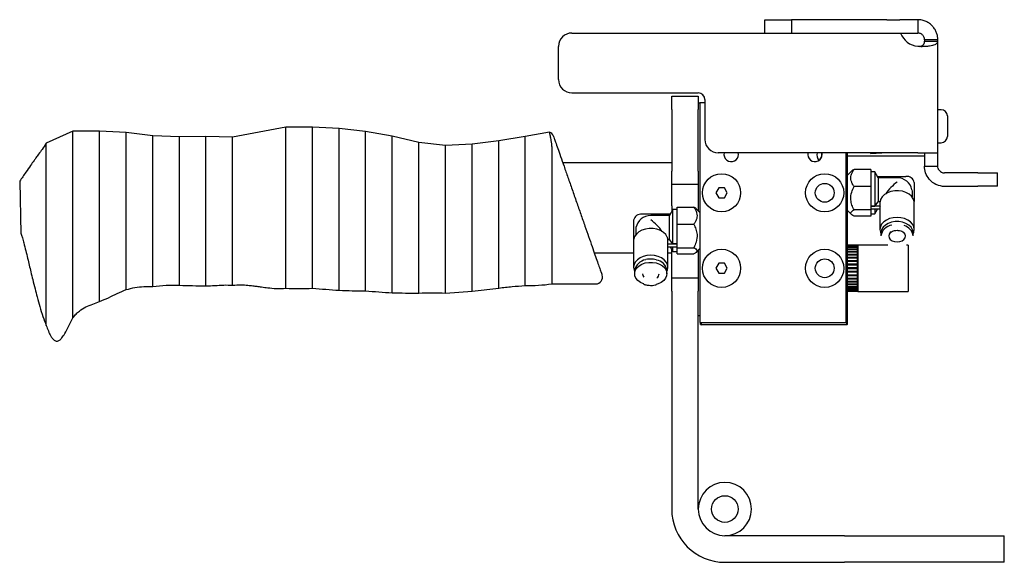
# Model space of a CAD drawing. Header units: inches. Extents: x 13.6 to 52.4, y 4.6 to 34.9.
# Tile 2 of 8: x 13.6 to 22.8, y 17.5 to 22.6. Entities that reach past the tile are written whole.
import ezdxf

# ---------------------------------------------------------------- set-up
doc = ezdxf.new("R2010")
doc.units = ezdxf.units.IN
doc.header["$MEASUREMENT"] = 0

msp = doc.modelspace()

# ---------------------------------------------------------------- linework, layer by layer
at = {"color": 7, "linetype": 'Continuous', "lineweight": 25}
for p, q in [((20.5747, 22.4954), (20.5747, 22.6204)), ((20.5747, 22.6204), (20.8247, 22.6204)), ((20.8247, 22.6204), (20.8247, 22.4954)), ((21.7216, 22.6204), (20.8247, 22.6204)), ((21.7216, 22.6204), (21.8441, 22.6204)), ((22.0122, 22.6204), (21.8441, 22.6204)), ((22.0122, 22.6204), (22.0122, 22.4954)), ((18.7622, 22.4954), (21.851, 22.4954)), ((20.8247, 22.4954), (21.7216, 22.4954)), ((21.851, 22.4954), (22.0122, 22.4954)), ((22.1997, 22.4329), (22.0747, 22.4329)), ((22.0747, 22.4329), (22.0747, 22.4181)), ((22.0747, 22.4181), (22.1997, 22.4181)), ((22.1997, 22.4181), (22.1997, 22.4329)), ((22.1997, 21.3704), (22.1997, 22.4181)), ((18.6372, 22.0579), (18.6372, 22.3704)), ((18.7622, 21.9329), (19.9497, 21.9329)), ((19.6997, 21.9016), (19.9497, 21.9016)), ((19.6997, 21.7766), (19.6997, 21.9016)), ((19.9497, 21.9016), (19.9497, 21.7766)), ((19.9497, 21.8391), (19.9653, 21.8391)), ((20.0122, 21.8391), (19.9653, 21.8391)), ((19.9653, 21.8391), (19.9653, 19.7766)), ((19.9755, 21.8418), (19.9728, 21.8391)), ((19.9755, 21.8418), (20.0122, 21.8418)), ((19.9755, 21.8418), (19.9755, 21.8391)), ((20.0122, 21.8704), (20.0122, 21.4954)), ((19.6997, 21.7766), (19.6997, 21.1985)), ((19.9497, 21.1985), (19.9497, 21.7766)), ((22.2309, 21.7754), (22.1997, 21.7754)), ((22.2897, 21.7166), (22.2897, 21.6204)), ((14.0747, 21.5753), (13.8247, 21.4598)), ((14.3247, 21.5748), (14.0747, 21.5753)), ((14.5747, 21.5601), (14.3247, 21.5748)), ((14.8247, 21.5298), (14.5747, 21.5601)), ((16.0747, 21.6108), (15.5747, 21.5191)), ((16.3247, 21.6103), (16.0747, 21.6108)), ((16.5747, 21.5977), (16.3247, 21.6103)), ((16.8247, 21.5706), (16.5747, 21.5977)), ((17.0747, 21.5273), (16.8247, 21.5706)), ((18.5526, 21.5657), (18.3247, 21.5236)), ((22.2897, 21.6204), (22.2897, 21.5241)), ((15.0747, 21.5196), (14.8247, 21.5298)), ((15.3247, 21.5251), (15.0747, 21.5196)), ((15.5747, 21.5191), (15.3247, 21.5251)), ((15.3247, 20.1221), (15.3247, 21.5251)), ((15.5747, 20.1281), (15.5747, 21.5191)), ((17.3247, 21.4686), (17.0747, 21.5273)), ((17.5747, 21.4383), (17.3247, 21.4686)), ((18.0747, 21.4838), (17.8247, 21.4506)), ((18.3247, 21.5236), (18.0747, 21.4838)), ((22.1997, 21.4654), (22.2309, 21.4654)), ((17.8247, 21.4506), (17.5747, 21.4383)), ((18.5747, 21.4303), (18.5747, 20.1398)), ((22.0122, 21.3704), (20.1372, 21.3704)), ((20.3271, 21.3554), (20.3254, 21.3704)), ((21.1145, 21.3554), (21.1128, 21.3704)), ((21.3403, 19.7766), (21.3403, 21.3704)), ((21.3456, 19.7592), (21.3456, 21.3704)), ((21.3495, 21.3704), (21.3495, 19.7592)), ((21.5654, 21.3704), (21.5707, 21.3656)), ((21.5707, 21.3656), (21.6742, 21.3704)), ((22.0122, 21.3704), (22.1997, 21.3704)), ((22.0747, 21.3704), (22.0747, 21.3391)), ((22.1997, 21.2454), (22.1997, 21.3704)), ((19.6997, 21.2766), (18.6772, 21.2766)), ((22.0747, 21.3391), (21.3495, 21.3391)), ((22.0747, 21.3391), (22.0747, 21.2454)), ((19.6997, 21.0735), (19.6997, 21.1985)), ((19.9497, 21.1985), (19.9497, 21.0735)), ((21.3905, 21.1998), (21.3495, 21.1589)), ((21.5696, 21.2149), (21.4133, 21.2149)), ((21.5696, 21.2149), (21.5696, 21.0542)), ((21.609, 21.1922), (21.5696, 21.1922)), ((21.6408, 21.1371), (21.609, 21.1922)), ((21.609, 21.1922), (21.609, 20.8708)), ((22.0747, 21.2454), (22.1997, 21.2454)), ((22.5747, 21.1829), (22.2622, 21.1829)), ((22.5747, 21.1829), (22.7622, 21.1829)), ((22.7622, 21.0579), (22.7622, 21.1829)), ((13.5747, 21.1048), (13.5869, 20.61)), ((21.6342, 21.1485), (21.9003, 21.1485)), ((21.8177, 21.1371), (21.6408, 21.1371)), ((21.6408, 21.1371), (21.6408, 20.9101)), ((21.9791, 21.0928), (21.9791, 20.9146)), ((19.9497, 21.0735), (19.6997, 21.0735)), ((19.6997, 20.8746), (19.6997, 21.0735)), ((19.9497, 21.0735), (19.9497, 20.8265)), ((20.1414, 21.0423), (20.1143, 20.9954)), ((20.1955, 21.0423), (20.1414, 21.0423)), ((20.2226, 20.9954), (20.1955, 21.0423)), ((21.5696, 21.0542), (21.4133, 21.0542)), ((21.5696, 21.0542), (21.5696, 20.8347)), ((21.9566, 21.0232), (21.958, 21.0093)), ((21.958, 21.0093), (21.958, 20.9571)), ((22.2622, 21.0579), (22.5747, 21.0579)), ((22.7622, 21.0579), (22.5747, 21.0579)), ((20.1143, 20.9954), (20.1414, 20.9485)), ((20.1414, 20.9485), (20.1955, 20.9485)), ((20.1955, 20.9485), (20.2226, 20.9954)), ((21.609, 20.8708), (21.6408, 20.9101)), ((21.6574, 20.9101), (21.6408, 20.9101)), ((21.6574, 20.8701), (21.6574, 20.9101)), ((21.9791, 20.9146), (21.9779, 20.9146)), ((21.9791, 20.9007), (21.9791, 20.9146)), ((19.7121, 20.8379), (19.6803, 20.7828)), ((19.6997, 20.8746), (19.6997, 20.8163)), ((19.7515, 20.8379), (19.7121, 20.8379)), ((19.7121, 20.5165), (19.7121, 20.8379)), ((19.7515, 20.8606), (19.9078, 20.8606)), ((19.7515, 20.6999), (19.7515, 20.8606)), ((19.9653, 20.8108), (19.9308, 20.8454)), ((21.3495, 20.8319), (21.3905, 20.791)), ((21.5696, 20.8347), (21.4133, 20.8347)), ((21.5696, 20.8708), (21.609, 20.8708)), ((21.6574, 20.8701), (21.5696, 20.8701)), ((21.6562, 20.8423), (21.5696, 20.8423)), ((21.5696, 20.8347), (21.5696, 20.7758)), ((21.609, 20.843), (21.609, 20.7985)), ((21.609, 20.7985), (21.6342, 20.8423)), ((21.6562, 20.8562), (21.6562, 20.6502)), ((21.9791, 20.6502), (21.9791, 20.9007)), ((19.3421, 20.7385), (19.3421, 20.5603)), ((19.6869, 20.7942), (19.4208, 20.7942)), ((19.6803, 20.7828), (19.5035, 20.7828)), ((19.6803, 20.5557), (19.6803, 20.7828)), ((21.5696, 20.7758), (21.4133, 20.7758)), ((21.5696, 20.7985), (21.609, 20.7985)), ((19.3645, 20.6689), (19.3631, 20.655)), ((19.3631, 20.655), (19.3631, 20.6028)), ((19.7515, 20.4803), (19.7515, 20.6999)), ((19.7515, 20.6999), (19.9078, 20.6999)), ((19.3421, 20.5603), (19.3433, 20.5603)), ((19.3421, 20.5603), (19.3421, 20.5464)), ((19.3421, 20.5464), (19.3421, 20.2958)), ((19.6637, 20.5158), (19.6637, 20.5557)), ((19.6637, 20.5557), (19.6803, 20.5557)), ((19.7121, 20.5165), (19.6803, 20.5557)), ((21.6661, 20.6182), (21.6661, 20.5903)), ((21.9692, 20.5903), (21.9692, 20.6182)), ((19.6637, 20.5158), (19.7515, 20.5158)), ((19.6649, 20.2958), (19.6649, 20.5019)), ((19.6649, 20.4879), (19.7515, 20.4879)), ((19.6869, 20.4879), (19.7121, 20.4442)), ((19.6997, 20.1985), (19.6997, 20.4658)), ((19.7515, 20.5165), (19.7121, 20.5165)), ((19.7121, 20.4442), (19.7121, 20.4886)), ((19.7121, 20.4442), (19.7515, 20.4442)), ((19.7515, 20.4803), (19.9078, 20.4803)), ((19.7515, 20.4215), (19.7515, 20.4803)), ((19.9308, 20.4367), (19.9653, 20.4713)), ((19.9497, 20.4556), (19.9497, 20.1985)), ((21.446, 20.5032), (21.3495, 20.5032)), ((21.446, 20.5012), (21.3495, 20.5012)), ((21.446, 20.4999), (21.3495, 20.4999)), ((21.446, 20.4938), (21.3495, 20.4938)), ((21.446, 20.4914), (21.3495, 20.4914)), ((21.446, 20.4814), (21.3495, 20.4814)), ((21.448, 20.4779), (21.3495, 20.4779)), ((21.446, 20.4778), (21.3495, 20.4778)), ((21.446, 20.4642), (21.3495, 20.4642)), ((21.448, 20.461), (21.3495, 20.461)), ((21.446, 20.4596), (21.3495, 20.4596)), ((21.446, 20.4426), (21.3495, 20.4426)), ((21.446, 20.5012), (21.446, 20.5032)), ((21.448, 20.5009), (21.446, 20.502)), ((21.446, 20.5012), (21.446, 20.5)), ((21.446, 20.5), (21.448, 20.4989)), ((21.446, 20.4938), (21.446, 20.4999)), ((21.448, 20.4977), (21.446, 20.4988)), ((21.446, 20.4938), (21.446, 20.4927)), ((21.446, 20.4927), (21.448, 20.4916)), ((21.446, 20.4814), (21.446, 20.4914)), ((21.448, 20.4892), (21.446, 20.4903)), ((21.446, 20.4814), (21.446, 20.4804)), ((21.446, 20.4804), (21.448, 20.4794)), ((21.446, 20.4642), (21.446, 20.4778)), ((21.448, 20.4758), (21.446, 20.4768)), ((21.446, 20.4642), (21.446, 20.4632)), ((21.446, 20.4632), (21.448, 20.4623)), ((21.446, 20.4426), (21.446, 20.4596)), ((21.448, 20.4577), (21.446, 20.4586)), ((21.446, 20.4426), (21.446, 20.4418)), ((21.448, 20.4901), (21.4464, 20.4901)), ((21.4499, 20.5021), (21.448, 20.5009)), ((21.448, 20.4989), (21.448, 20.5009)), ((21.448, 20.5009), (21.448, 20.5009)), ((21.448, 20.4977), (21.448, 20.4989)), ((21.448, 20.4916), (21.448, 20.4977)), ((21.448, 20.4892), (21.448, 20.4916)), ((21.448, 20.4794), (21.448, 20.4892)), ((21.448, 20.4758), (21.448, 20.4794)), ((21.448, 20.4623), (21.448, 20.4758)), ((21.448, 20.4577), (21.448, 20.4623)), ((21.448, 20.441), (21.448, 20.4577)), ((21.7293, 20.5033), (21.4499, 20.5033)), ((21.4499, 20.5033), (21.4499, 20.2867)), ((21.9204, 20.5033), (21.906, 20.5033)), ((21.9204, 20.5033), (21.9204, 20.0702)), ((18.9722, 20.4329), (19.3421, 20.4329)), ((19.5035, 20.3739), (19.4991, 20.3737)), ((19.5085, 20.3736), (19.5035, 20.3739)), ((19.6649, 20.4329), (19.6997, 20.4329)), ((19.7515, 20.4215), (19.9078, 20.4215)), ((21.448, 20.4398), (21.3495, 20.4398)), ((21.446, 20.437), (21.3495, 20.437)), ((21.446, 20.4172), (21.3495, 20.4172)), ((21.448, 20.4148), (21.3495, 20.4148)), ((21.446, 20.4108), (21.3495, 20.4108)), ((21.446, 20.3885), (21.3495, 20.3885)), ((21.448, 20.3867), (21.3495, 20.3867)), ((21.446, 20.3815), (21.3495, 20.3815)), ((21.446, 20.3574), (21.3495, 20.3574)), ((21.448, 20.3561), (21.3495, 20.3561)), ((21.446, 20.4418), (21.448, 20.441)), ((21.446, 20.4172), (21.446, 20.437)), ((21.448, 20.4354), (21.446, 20.4362)), ((21.446, 20.4172), (21.446, 20.4165)), ((21.446, 20.4165), (21.448, 20.4158)), ((21.446, 20.3885), (21.446, 20.4108)), ((21.448, 20.4094), (21.446, 20.4101)), ((21.446, 20.3885), (21.446, 20.388)), ((21.446, 20.388), (21.448, 20.3875)), ((21.446, 20.3574), (21.446, 20.3815)), ((21.448, 20.3805), (21.446, 20.381)), ((21.446, 20.3574), (21.446, 20.357)), ((21.446, 20.357), (21.448, 20.3567)), ((21.448, 20.4354), (21.448, 20.441)), ((21.448, 20.4158), (21.448, 20.4354)), ((21.448, 20.4094), (21.448, 20.4158)), ((21.448, 20.3875), (21.448, 20.4094)), ((21.448, 20.3805), (21.448, 20.3875)), ((21.448, 20.3567), (21.448, 20.3805)), ((21.448, 20.3492), (21.448, 20.3567)), ((19.3519, 20.2638), (19.3519, 20.236)), ((19.6551, 20.236), (19.6551, 20.2638)), ((20.1414, 20.3336), (20.1143, 20.2867)), ((20.1143, 20.2867), (20.1414, 20.2398)), ((20.1955, 20.3336), (20.1414, 20.3336)), ((20.2226, 20.2867), (20.1955, 20.3336)), ((20.1955, 20.2398), (20.2226, 20.2867)), ((21.446, 20.3499), (21.3495, 20.3499)), ((21.446, 20.3245), (21.3495, 20.3245)), ((21.448, 20.3239), (21.3495, 20.3239)), ((21.446, 20.3167), (21.3495, 20.3167)), ((21.446, 20.2907), (21.3495, 20.2907)), ((21.446, 20.2828), (21.3495, 20.2828)), ((21.446, 20.3245), (21.446, 20.3499)), ((21.448, 20.3492), (21.446, 20.3495)), ((21.446, 20.3245), (21.446, 20.3243)), ((21.446, 20.3243), (21.448, 20.3241)), ((21.446, 20.2907), (21.446, 20.3167)), ((21.448, 20.3163), (21.446, 20.3165)), ((21.446, 20.2907), (21.448, 20.2907)), ((21.446, 20.2567), (21.446, 20.2828)), ((21.448, 20.2828), (21.446, 20.2828)), ((21.448, 20.3241), (21.448, 20.3492)), ((21.448, 20.3163), (21.448, 20.3241)), ((21.448, 20.2907), (21.448, 20.3163)), ((21.448, 20.2828), (21.448, 20.2907)), ((21.448, 20.2571), (21.448, 20.2828)), ((21.4499, 20.2867), (21.4499, 20.0702)), ((19.6997, 20.1985), (19.9497, 20.1985)), ((19.6997, 20.0735), (19.6997, 20.1985)), ((19.9497, 20.1985), (19.9497, 20.0735)), ((20.1414, 20.2398), (20.1955, 20.2398)), ((21.446, 20.2567), (21.3495, 20.2567)), ((21.448, 20.2496), (21.3495, 20.2496)), ((21.446, 20.249), (21.3495, 20.249)), ((21.446, 20.2236), (21.3495, 20.2236)), ((21.448, 20.2173), (21.3495, 20.2173)), ((21.446, 20.2161), (21.3495, 20.2161)), ((21.446, 20.1919), (21.3495, 20.1919)), ((21.448, 20.1867), (21.3495, 20.1867)), ((21.446, 20.1849), (21.3495, 20.1849)), ((21.446, 20.2569), (21.448, 20.2571)), ((21.448, 20.2493), (21.446, 20.2491)), ((21.446, 20.2491), (21.446, 20.249)), ((21.446, 20.2236), (21.446, 20.249)), ((21.446, 20.2239), (21.448, 20.2243)), ((21.448, 20.2168), (21.446, 20.2164)), ((21.446, 20.2164), (21.446, 20.2161)), ((21.446, 20.1919), (21.446, 20.2161)), ((21.446, 20.1925), (21.448, 20.193)), ((21.448, 20.186), (21.446, 20.1855)), ((21.446, 20.1855), (21.446, 20.1849)), ((21.446, 20.1626), (21.446, 20.1849)), ((21.448, 20.2493), (21.448, 20.2571)), ((21.448, 20.2243), (21.448, 20.2493)), ((21.448, 20.2168), (21.448, 20.2243)), ((21.448, 20.193), (21.448, 20.2168)), ((21.448, 20.186), (21.448, 20.193)), ((21.448, 20.164), (21.448, 20.186)), ((17.8247, 20.0716), (18.0747, 20.1008)), ((18.5747, 20.1398), (18.9866, 20.1398)), ((19.4993, 20.1262), (19.5035, 20.1259)), ((19.6997, 20.0735), (19.6997, 18.0266)), ((19.9497, 18.0266), (19.9497, 20.0735)), ((21.446, 20.1626), (21.3495, 20.1626)), ((21.448, 20.1586), (21.3495, 20.1586)), ((21.446, 20.1563), (21.3495, 20.1563)), ((21.446, 20.1364), (21.3495, 20.1364)), ((21.448, 20.1336), (21.3495, 20.1336)), ((21.446, 20.1308), (21.3495, 20.1308)), ((21.446, 20.1139), (21.3495, 20.1139)), ((21.448, 20.1124), (21.3495, 20.1124)), ((21.446, 20.1093), (21.3495, 20.1093)), ((21.446, 20.0956), (21.3495, 20.0956)), ((21.448, 20.0955), (21.3495, 20.0955)), ((21.446, 20.092), (21.3495, 20.092)), ((21.446, 20.082), (21.3495, 20.082)), ((21.446, 20.0796), (21.3495, 20.0796)), ((21.446, 20.0735), (21.3495, 20.0735)), ((21.446, 20.1633), (21.448, 20.164)), ((21.448, 20.1576), (21.446, 20.157)), ((21.446, 20.157), (21.446, 20.1563)), ((21.446, 20.1364), (21.446, 20.1563)), ((21.446, 20.1372), (21.448, 20.138)), ((21.448, 20.1325), (21.446, 20.1317)), ((21.446, 20.1317), (21.446, 20.1308)), ((21.446, 20.1139), (21.446, 20.1308)), ((21.446, 20.1148), (21.448, 20.1157)), ((21.448, 20.1111), (21.446, 20.1102)), ((21.446, 20.1102), (21.446, 20.1093)), ((21.446, 20.0956), (21.446, 20.1093)), ((21.446, 20.0966), (21.448, 20.0977)), ((21.448, 20.0941), (21.446, 20.0931)), ((21.446, 20.0931), (21.446, 20.092)), ((21.446, 20.082), (21.446, 20.092)), ((21.446, 20.0831), (21.448, 20.0842)), ((21.448, 20.0818), (21.446, 20.0807)), ((21.446, 20.0807), (21.446, 20.0796)), ((21.446, 20.0735), (21.446, 20.0796)), ((21.446, 20.0747), (21.448, 20.0758)), ((21.448, 20.0745), (21.446, 20.0734)), ((21.446, 20.0734), (21.446, 20.0723)), ((21.446, 20.0714), (21.448, 20.0725)), ((21.448, 20.0833), (21.4464, 20.0833)), ((21.448, 20.1576), (21.448, 20.164)), ((21.448, 20.138), (21.448, 20.1576)), ((21.448, 20.1325), (21.448, 20.138)), ((21.448, 20.1157), (21.448, 20.1325)), ((21.448, 20.1111), (21.448, 20.1157)), ((21.448, 20.0977), (21.448, 20.1111)), ((21.448, 20.0941), (21.448, 20.0977)), ((21.448, 20.0842), (21.448, 20.0941)), ((21.448, 20.0818), (21.448, 20.0842)), ((21.448, 20.0758), (21.448, 20.0818)), ((21.448, 20.0745), (21.448, 20.0758)), ((21.448, 20.0725), (21.448, 20.0745)), ((21.448, 20.0725), (21.448, 20.0725)), ((17.5747, 20.0533), (17.8247, 20.0716)), ((21.446, 20.0723), (21.3495, 20.0723)), ((21.446, 20.0702), (21.3495, 20.0702)), ((21.446, 20.0702), (21.446, 20.0723)), ((21.448, 20.0725), (21.4499, 20.0714)), ((21.4499, 20.0702), (21.9204, 20.0702)), ((19.9653, 19.8391), (19.9497, 19.8391)), ((19.9653, 19.7766), (21.3403, 19.7766)), ((19.9716, 19.7592), (19.9716, 19.7766)), ((19.9755, 19.7592), (19.9716, 19.7592)), ((19.9716, 19.7592), (19.9755, 19.7552)), ((19.9755, 19.7766), (19.9755, 19.7592)), ((19.9755, 19.7592), (21.3456, 19.7592)), ((19.9755, 19.7592), (19.9755, 19.7552)), ((21.3456, 19.7552), (19.9755, 19.7552)), ((21.3495, 19.7592), (21.3456, 19.7592)), ((21.3456, 19.7592), (21.3456, 19.7552)), ((21.3495, 19.7592), (21.3456, 19.7552)), ((21.3247, 17.7766), (20.1997, 17.7766)), ((21.3247, 17.7766), (22.8247, 17.7766)), ((22.8247, 17.5266), (22.8247, 17.7766)), ((20.1997, 17.5266), (21.3247, 17.5266)), ((22.8247, 17.5266), (21.3247, 17.5266))]:
    msp.add_line(p, q, dxfattribs=at)
at = {"color": 7, "linetype": 'Continuous', "lineweight": 25, "flags": 128}
for points in [[(21.9779, 20.9146), (21.9693, 20.9398), (21.953, 20.963), (21.9297, 20.9829), (21.9006, 20.9986), (21.8673, 21.0093), (21.8314, 21.0145), (21.7948, 21.0137), (21.7594, 21.0072), (21.727, 20.9952), (21.6992, 20.9783), (21.6776, 20.9574), (21.6631, 20.9337)], [(21.9692, 20.6109), (21.975, 20.6248), (21.9791, 20.6502), (21.975, 20.6756), (21.9631, 20.6997), (21.9439, 20.7213), (21.9183, 20.7394), (21.8877, 20.753), (21.8536, 20.7615), (21.8177, 20.7643), (21.7817, 20.7615), (21.7476, 20.753), (21.717, 20.7394), (21.6914, 20.7213), (21.6722, 20.6997), (21.6603, 20.6756), (21.6562, 20.6502), (21.6603, 20.6248), (21.6665, 20.6101)], [(21.9692, 20.6182), (21.969, 20.6244), (21.9629, 20.6489), (21.9489, 20.6718), (21.9279, 20.6917), (21.9009, 20.7077), (21.8695, 20.7189), (21.8352, 20.7246), (21.8001, 20.7246), (21.7658, 20.7189), (21.7344, 20.7077), (21.7074, 20.6917), (21.6864, 20.6718), (21.6724, 20.6489), (21.6663, 20.6244), (21.6661, 20.6182)], [(19.658, 20.5793), (19.6436, 20.6031), (19.6219, 20.624), (19.5941, 20.6408), (19.5617, 20.6528), (19.5263, 20.6594), (19.4897, 20.6601), (19.4539, 20.655), (19.4205, 20.6443), (19.3915, 20.6286), (19.3682, 20.6086), (19.3518, 20.5855), (19.3433, 20.5603)], [(21.7611, 20.6291), (21.7539, 20.6231), (21.7428, 20.6075), (21.7389, 20.5903), (21.7428, 20.5731), (21.7539, 20.5576), (21.7714, 20.5453), (21.7933, 20.5374), (21.8177, 20.5346), (21.842, 20.5374), (21.8639, 20.5453), (21.8814, 20.5576), (21.8925, 20.5731), (21.8964, 20.5903), (21.8925, 20.6075), (21.8817, 20.6227)], [(19.5035, 20.41), (19.4676, 20.4071), (19.4334, 20.3987), (19.4028, 20.3851), (19.3773, 20.367), (19.358, 20.3454), (19.3461, 20.3212), (19.3421, 20.2958), (19.3461, 20.2704), (19.3519, 20.2566)], [(19.6546, 20.2558), (19.6608, 20.2704), (19.6649, 20.2958), (19.6608, 20.3212), (19.6489, 20.3454), (19.6297, 20.367), (19.6041, 20.3851), (19.5735, 20.3987), (19.5394, 20.4071), (19.5035, 20.41)], [(19.4376, 20.1395), (19.4355, 20.1402), (19.406, 20.1539), (19.3819, 20.172), (19.3643, 20.1935), (19.3542, 20.2174), (19.3522, 20.2422), (19.3583, 20.2667), (19.3722, 20.2896), (19.3932, 20.3095), (19.4202, 20.3255), (19.4516, 20.3367), (19.4859, 20.3424), (19.5211, 20.3424), (19.5553, 20.3367), (19.5868, 20.3255), (19.6137, 20.3095), (19.6347, 20.2896), (19.6487, 20.2667), (19.6548, 20.2422), (19.6527, 20.2174), (19.6427, 20.1935), (19.6251, 20.172), (19.6009, 20.1539), (19.5715, 20.1402), (19.5544, 20.135)], [(19.4247, 20.236), (19.4286, 20.2188), (19.4394, 20.2036)]]:
    msp.add_lwpolyline(points, dxfattribs=at)
at = {"color": 7, "linetype": 'Continuous', "lineweight": 25}
for centre, radius in [((20.1684, 20.9954), 0.1795), ((21.1372, 20.9954), 0.1795), ((21.1372, 20.9954), 0.0885), ((20.1684, 20.2867), 0.1795), ((21.1372, 20.2867), 0.1795), ((21.1372, 20.2867), 0.0885), ((20.1997, 18.0266), 0.125)]:
    msp.add_circle(centre, radius, dxfattribs=at)
for centre, radius, start, end in [((18.7622, 22.3704), 0.125, 90, 180), ((22.0278, 22.5579), 0.1875, 199.47122, 265.21981), ((18.7622, 22.0579), 0.125, 180, 270), ((19.9497, 21.8704), 0.0625, 0, 90), ((22.2309, 21.7166), 0.0587, 0, 90), ((18.5303, 21.5073), 0.0625, 19.26421, 69.07519), ((20.1372, 21.4954), 0.125, 180, 270), ((22.2309, 21.5241), 0.0587, 270, 0), ((20.2591, 21.3554), 0.068, 167.25641, 0), ((21.0465, 21.3554), 0.068, 167.25641, 0), ((21.1527, 21.3497), 0.0886, 166.5066, 215.75998), ((21.0434, 21.3548), 0.068, 303.33634, 13.28409), ((22.2622, 21.2454), 0.0625, 220, 270), ((21.8177, 20.9954), 0.1417, 11.3276, 90), ((21.9102, 21.0789), 0.0703, 11.42175, 98.04947), ((22.2622, 21.2454), 0.1875, 220, 270), ((21.8978, 20.9007), 0.0812, 0.01452, 9.87936), ((21.7375, 20.8562), 0.0812, 170.12064, 179.98548), ((19.411, 20.7246), 0.0703, 81.95053, 168.57825), ((19.5035, 20.641), 0.1417, 90, 168.6724), ((21.7834, 20.574), 0.1184, 98.0675, 172.08692), ((21.8556, 20.5758), 0.1145, 7.30124, 75.91053), ((19.4233, 20.5464), 0.0812, 170.12064, 179.98548), ((19.5836, 20.5018), 0.0812, 0.01452, 9.87936), ((19.4701, 20.2471), 0.1193, 96.71149, 171.95291), ((19.5382, 20.2477), 0.118, 7.84128, 81.21206), ((18.9866, 20.2023), 0.0625, 269.91603, 19.2833), ((19.5322, 20.2389), 0.0501, 303.74842, 356.65865), ((20.1997, 18.0266), 0.25, 0, 180), ((20.1997, 18.0266), 0.5, 180, 270), ((20.1997, 18.0266), 0.25, 180, 270), ((20.1997, 18.0266), 0.25, 270, 0)]:
    msp.add_arc(centre, radius, start, end, dxfattribs=at)
for centre, major_axis, start_param, end_param in [((21.8177, 20.9954), (0.1309, 0.1309), 1.178097, 2.024734), ((19.5035, 20.641), (-0.1309, 0.1309), 4.258451, 5.105088)]:
    msp.add_ellipse(centre, major_axis=major_axis, ratio=0.414214, start_param=start_param, end_param=end_param, dxfattribs=at)
for points, knots in [([(22.1997, 22.4329), (22.1992, 22.4432), (22.1982, 22.4643), (22.1895, 22.4968), (22.1745, 22.529), (22.1525, 22.5591), (22.124, 22.5851), (22.09, 22.605), (22.0584, 22.6154), (22.0321, 22.6198), (22.0188, 22.6202), (22.0122, 22.6204)], [0, 0, 0, 0, 0.110756, 0.227264, 0.348786, 0.474508, 0.603466, 0.734692, 0.867149, 0.933626, 1, 1, 1, 1]), ([(22.0747, 22.4329), (22.0741, 22.4397), (22.0734, 22.4498), (22.0665, 22.4646), (22.0592, 22.4747), (22.0497, 22.4835), (22.0383, 22.4902), (22.0255, 22.4946), (22.0166, 22.4951), (22.0122, 22.4954)], [0, 0, 0, 0, 0.272235, 0.401391, 0.526207, 0.647429, 0.766015, 0.883119, 1, 1, 1, 1]), ([(22.0122, 22.371), (22.0188, 22.3708), (22.0321, 22.3704), (22.0584, 22.3703), (22.09, 22.3714), (22.124, 22.3746), (22.1525, 22.3797), (22.1745, 22.3866), (22.188, 22.3944), (22.1954, 22.4023), (22.1991, 22.4097), (22.1995, 22.4154), (22.1997, 22.4181)], [0, 0, 0, 0, 0.066357, 0.132824, 0.26526, 0.396456, 0.525402, 0.651096, 0.772607, 0.850931, 0.927338, 1, 1, 1, 1]), ([(22.0122, 22.371), (22.0166, 22.3707), (22.0255, 22.37), (22.0383, 22.3714), (22.0497, 22.3747), (22.0592, 22.3799), (22.0665, 22.3869), (22.0734, 22.3987), (22.0741, 22.4103), (22.0747, 22.4181)], [0, 0, 0, 0, 0.116876, 0.233981, 0.352558, 0.47379, 0.598597, 0.727762, 1, 1, 1, 1]), ([(14.0747, 19.8223), (14.0747, 19.8232), (14.0747, 19.8252), (14.0747, 19.8426), (14.0747, 19.8743), (14.0747, 19.9251), (14.0747, 19.9933), (14.0747, 20.0772), (14.0747, 20.1739), (14.0747, 20.2875), (14.0747, 20.4155), (14.0747, 20.5543), (14.0747, 20.6988), (14.0747, 20.8432), (14.0747, 20.982), (14.0747, 21.11), (14.0747, 21.2236), (14.0747, 21.3204), (14.0747, 21.4042), (14.0747, 21.4724), (14.0747, 21.5232), (14.0747, 21.555), (14.0747, 21.5723), (14.0747, 21.5743), (14.0747, 21.5753)], [0, 0, 0, 0, 0.030367, 0.064077, 0.101661, 0.143696, 0.19074, 0.234083, 0.281257, 0.332083, 0.386071, 0.442408, 0.5, 0.557592, 0.613929, 0.667917, 0.718743, 0.765917, 0.80926, 0.856304, 0.898339, 0.935923, 0.969633, 1, 1, 1, 1]), ([(14.3247, 19.9748), (14.3247, 19.9756), (14.3247, 19.9774), (14.3247, 19.9932), (14.3247, 20.0221), (14.3247, 20.0684), (14.3247, 20.1349), (14.3247, 20.2237), (14.3247, 20.3354), (14.3247, 20.4681), (14.3247, 20.617), (14.3247, 20.7748), (14.3247, 20.9325), (14.3247, 21.0814), (14.3247, 21.2141), (14.3247, 21.3258), (14.3247, 21.4147), (14.3247, 21.4811), (14.3247, 21.5274), (14.3247, 21.5563), (14.3247, 21.5721), (14.3247, 21.5739), (14.3247, 21.5748)], [0, 0, 0, 0, 0.031267, 0.065918, 0.10441, 0.147219, 0.194771, 0.247346, 0.304917, 0.367001, 0.432553, 0.5, 0.567447, 0.632999, 0.695083, 0.752654, 0.805229, 0.852781, 0.89559, 0.934082, 0.968733, 1, 1, 1, 1]), ([(14.5747, 20.0871), (14.5747, 20.0878), (14.5747, 20.0895), (14.5747, 20.104), (14.5747, 20.1306), (14.5747, 20.173), (14.5747, 20.234), (14.5747, 20.3157), (14.5747, 20.4185), (14.5747, 20.5407), (14.5747, 20.678), (14.5747, 20.8236), (14.5747, 20.9691), (14.5747, 21.1064), (14.5747, 21.2287), (14.5747, 21.3315), (14.5747, 21.4131), (14.5747, 21.4741), (14.5747, 21.5165), (14.5747, 21.5431), (14.5747, 21.5576), (14.5747, 21.5593), (14.5747, 21.5601)], [0, 0, 0, 0, 0.032538, 0.068521, 0.108307, 0.152224, 0.20052, 0.253281, 0.310336, 0.371159, 0.434815, 0.5, 0.565185, 0.628841, 0.689664, 0.746719, 0.79948, 0.847776, 0.891693, 0.931479, 0.967462, 1, 1, 1, 1]), ([(16.0747, 20.0988), (16.0747, 20.0996), (16.0747, 20.1013), (16.0747, 20.1162), (16.0747, 20.1434), (16.0747, 20.1869), (16.0747, 20.2456), (16.0747, 20.3178), (16.0747, 20.4011), (16.0747, 20.4991), (16.0747, 20.6097), (16.0747, 20.7297), (16.0747, 20.8548), (16.0747, 20.9798), (16.0747, 21.0998), (16.0747, 21.2104), (16.0747, 21.3084), (16.0747, 21.3917), (16.0747, 21.4639), (16.0747, 21.5226), (16.0747, 21.5661), (16.0747, 21.5933), (16.0747, 21.6082), (16.0747, 21.6099), (16.0747, 21.6108)], [0, 0, 0, 0, 0.033008, 0.069484, 0.10975, 0.15408, 0.202653, 0.246403, 0.292996, 0.342166, 0.393479, 0.446335, 0.5, 0.553665, 0.606521, 0.657834, 0.707004, 0.753597, 0.797347, 0.84592, 0.89025, 0.930516, 0.966992, 1, 1, 1, 1]), ([(16.3247, 20.0993), (16.3247, 20.1001), (16.3247, 20.1018), (16.3247, 20.1166), (16.3247, 20.1438), (16.3247, 20.1873), (16.3247, 20.2459), (16.3247, 20.3181), (16.3247, 20.4014), (16.3247, 20.4993), (16.3247, 20.6098), (16.3247, 20.7298), (16.3247, 20.8548), (16.3247, 20.9797), (16.3247, 21.0997), (16.3247, 21.2102), (16.3247, 21.3081), (16.3247, 21.3914), (16.3247, 21.4636), (16.3247, 21.5222), (16.3247, 21.5657), (16.3247, 21.5929), (16.3247, 21.6077), (16.3247, 21.6094), (16.3247, 21.6103)], [0, 0, 0, 0, 0.033144, 0.069763, 0.110169, 0.15462, 0.203277, 0.247051, 0.293618, 0.342703, 0.393875, 0.446545, 0.5, 0.553455, 0.606125, 0.657297, 0.706382, 0.752949, 0.796723, 0.84538, 0.889831, 0.930237, 0.966856, 1, 1, 1, 1]), ([(16.5747, 20.0807), (16.5747, 20.0815), (16.5747, 20.0832), (16.5747, 20.0981), (16.5747, 20.1255), (16.5747, 20.1692), (16.5747, 20.232), (16.5747, 20.316), (16.5747, 20.4219), (16.5747, 20.5478), (16.5747, 20.6892), (16.5747, 20.8309), (16.5747, 20.9645), (16.5747, 21.0849), (16.5747, 21.1959), (16.5747, 21.2941), (16.5747, 21.3778), (16.5747, 21.4503), (16.5747, 21.5091), (16.5747, 21.5529), (16.5747, 21.5802), (16.5747, 21.5951), (16.5747, 21.5968), (16.5747, 21.5977)], [0, 0, 0, 0, 0.032656, 0.068763, 0.10867, 0.15269, 0.201053, 0.253828, 0.310827, 0.37152, 0.434983, 0.499937, 0.554156, 0.6075, 0.659186, 0.708584, 0.755255, 0.798947, 0.84731, 0.89133, 0.931237, 0.967344, 1, 1, 1, 1]), ([(16.8247, 20.0766), (16.8247, 20.0774), (16.8247, 20.079), (16.8247, 20.0938), (16.8247, 20.1207), (16.8247, 20.1637), (16.8247, 20.2256), (16.8247, 20.3084), (16.8247, 20.4126), (16.8247, 20.5366), (16.8247, 20.6759), (16.8247, 20.8236), (16.8247, 20.9712), (16.8247, 21.1105), (16.8247, 21.2345), (16.8247, 21.3388), (16.8247, 21.4215), (16.8247, 21.4834), (16.8247, 21.5264), (16.8247, 21.5533), (16.8247, 21.5681), (16.8247, 21.5698), (16.8247, 21.5706)], [0, 0, 0, 0, 0.032659, 0.068769, 0.108679, 0.152703, 0.201072, 0.253853, 0.31086, 0.371562, 0.435035, 0.5, 0.564965, 0.628438, 0.68914, 0.746147, 0.798928, 0.847297, 0.891321, 0.931231, 0.967341, 1, 1, 1, 1]), ([(18.5747, 21.4303), (18.5738, 21.4423), (18.5719, 21.4665), (18.565, 21.5045), (18.5581, 21.5402), (18.5533, 21.5622), (18.5528, 21.5646), (18.5526, 21.5655)], [0, 0, 0, 0, 0.141767, 0.285143, 0.547087, 0.816617, 1, 1, 1, 1]), ([(14.8247, 20.1173), (14.8247, 20.1181), (14.8247, 20.1197), (14.8247, 20.1336), (14.8247, 20.159), (14.8247, 20.1997), (14.8247, 20.2581), (14.8247, 20.3363), (14.8247, 20.4348), (14.8247, 20.5521), (14.8247, 20.6838), (14.8247, 20.8236), (14.8247, 20.9633), (14.8247, 21.0951), (14.8247, 21.2123), (14.8247, 21.3108), (14.8247, 21.389), (14.8247, 21.4474), (14.8247, 21.4881), (14.8247, 21.5135), (14.8247, 21.5275), (14.8247, 21.529), (14.8247, 21.5298)], [0, 0, 0, 0, 0.033061, 0.069594, 0.109916, 0.154297, 0.20291, 0.25576, 0.31261, 0.37291, 0.43577, 0.5, 0.56423, 0.62709, 0.68739, 0.74424, 0.79709, 0.845703, 0.890084, 0.930406, 0.966939, 1, 1, 1, 1]), ([(15.0747, 20.1276), (15.0747, 20.1283), (15.0747, 20.1299), (15.0747, 20.1436), (15.0747, 20.1686), (15.0747, 20.2087), (15.0747, 20.2662), (15.0747, 20.3432), (15.0747, 20.4403), (15.0747, 20.5558), (15.0747, 20.6857), (15.0747, 20.8236), (15.0747, 20.9614), (15.0747, 21.0913), (15.0747, 21.2069), (15.0747, 21.3039), (15.0747, 21.3809), (15.0747, 21.4385), (15.0747, 21.4785), (15.0747, 21.5035), (15.0747, 21.5172), (15.0747, 21.5188), (15.0747, 21.5196)], [0, 0, 0, 0, 0.033439, 0.070369, 0.111079, 0.155799, 0.204644, 0.257562, 0.314267, 0.374189, 0.436469, 0.5, 0.563531, 0.625811, 0.685733, 0.742438, 0.795356, 0.844201, 0.888921, 0.929631, 0.966561, 1, 1, 1, 1]), ([(17.0747, 20.0573), (17.0747, 20.058), (17.0747, 20.0597), (17.0747, 20.0742), (17.0747, 20.1007), (17.0747, 20.1432), (17.0747, 20.2041), (17.0747, 20.2857), (17.0747, 20.3883), (17.0747, 20.5103), (17.0747, 20.6472), (17.0747, 20.7923), (17.0747, 20.9374), (17.0747, 21.0743), (17.0747, 21.1962), (17.0747, 21.2988), (17.0747, 21.3804), (17.0747, 21.4413), (17.0747, 21.4838), (17.0747, 21.5103), (17.0747, 21.5248), (17.0747, 21.5265), (17.0747, 21.5273)], [0, 0, 0, 0, 0.03194, 0.067296, 0.106471, 0.149863, 0.197805, 0.250473, 0.307768, 0.369186, 0.43374, 0.5, 0.56626, 0.630814, 0.692232, 0.749527, 0.802195, 0.850137, 0.893529, 0.932704, 0.96806, 1, 1, 1, 1]), ([(17.3247, 20.0536), (17.3247, 20.0543), (17.3247, 20.0559), (17.3247, 20.0699), (17.3247, 20.0954), (17.3247, 20.1363), (17.3247, 20.1949), (17.3247, 20.2734), (17.3247, 20.3722), (17.3247, 20.4896), (17.3247, 20.6214), (17.3247, 20.7611), (17.3247, 20.9007), (17.3247, 21.0325), (17.3247, 21.1499), (17.3247, 21.2487), (17.3247, 21.3272), (17.3247, 21.3858), (17.3247, 21.4267), (17.3247, 21.4522), (17.3247, 21.4662), (17.3247, 21.4678), (17.3247, 21.4686)], [0, 0, 0, 0, 0.031928, 0.067272, 0.106436, 0.149819, 0.197753, 0.25042, 0.30772, 0.369148, 0.43372, 0.5, 0.56628, 0.630852, 0.69228, 0.74958, 0.802247, 0.850181, 0.893564, 0.932728, 0.968072, 1, 1, 1, 1]), ([(18.0747, 20.1008), (18.0747, 20.1015), (18.0747, 20.1031), (18.0747, 20.1167), (18.0747, 20.1416), (18.0747, 20.1814), (18.0747, 20.2386), (18.0747, 20.3152), (18.0747, 20.4117), (18.0747, 20.5264), (18.0747, 20.6554), (18.0747, 20.7923), (18.0747, 20.9291), (18.0747, 21.0581), (18.0747, 21.1729), (18.0747, 21.2693), (18.0747, 21.3459), (18.0747, 21.4031), (18.0747, 21.4429), (18.0747, 21.4678), (18.0747, 21.4814), (18.0747, 21.483), (18.0747, 21.4838)], [0, 0, 0, 0, 0.03302, 0.06951, 0.109791, 0.154136, 0.202724, 0.255567, 0.312432, 0.372773, 0.435696, 0.5, 0.564304, 0.627227, 0.687568, 0.744433, 0.797276, 0.845864, 0.890209, 0.93049, 0.96698, 1, 1, 1, 1]), ([(18.3247, 20.1236), (18.3247, 20.1243), (18.3247, 20.1259), (18.3247, 20.1397), (18.3247, 20.1648), (18.3247, 20.2051), (18.3247, 20.263), (18.3247, 20.3405), (18.3247, 20.4381), (18.3247, 20.5543), (18.3247, 20.685), (18.3247, 20.8236), (18.3247, 20.9622), (18.3247, 21.0928), (18.3247, 21.209), (18.3247, 21.3067), (18.3247, 21.3841), (18.3247, 21.442), (18.3247, 21.4823), (18.3247, 21.5074), (18.3247, 21.5212), (18.3247, 21.5228), (18.3247, 21.5236)], [0, 0, 0, 0, 0.033379, 0.070246, 0.110896, 0.155562, 0.20437, 0.257277, 0.314004, 0.373986, 0.436358, 0.5, 0.563642, 0.626014, 0.685996, 0.742723, 0.79563, 0.844438, 0.889104, 0.929754, 0.966621, 1, 1, 1, 1]), ([(18.5893, 21.5279), (18.5895, 21.5274), (18.59, 21.5259), (18.5958, 21.5094), (18.6042, 21.4852), (18.6152, 21.4539), (18.629, 21.4144), (18.6557, 21.3382), (18.688, 21.2458), (18.7248, 21.1403), (18.7646, 21.0267), (18.8053, 20.9103), (18.8457, 20.7947), (18.884, 20.6853), (18.9196, 20.5832), (18.9514, 20.4925), (18.9792, 20.4128), (19.0025, 20.3461), (19.0213, 20.2924), (19.0351, 20.253), (19.0439, 20.2278), (19.0451, 20.2245), (19.0456, 20.2229)], [0, 0, 0, 0, 0.026784, 0.078083, 0.129393, 0.130342, 0.186708, 0.243101, 0.302901, 0.362727, 0.422931, 0.483147, 0.540834, 0.598516, 0.652273, 0.706016, 0.756069, 0.806107, 0.85455, 0.90298, 0.951493, 1, 1, 1, 1]), ([(13.8247, 21.4598), (13.8115, 21.441), (13.7876, 21.4071), (13.7552, 21.3615), (13.7299, 21.3263), (13.7047, 21.2912), (13.6725, 21.2464), (13.6284, 21.1825), (13.5941, 21.1328), (13.5747, 21.1048)], [0, 0, 0, 0, 0.16052, 0.289703, 0.387631, 0.459099, 0.585431, 0.765725, 1, 1, 1, 1]), ([(13.8247, 19.7498), (13.8247, 19.7507), (13.8247, 19.7526), (13.8247, 19.7695), (13.8247, 19.8004), (13.8247, 19.85), (13.8247, 19.9165), (13.8247, 19.9982), (13.8247, 20.0926), (13.8247, 20.2033), (13.8247, 20.3283), (13.8247, 20.4637), (13.8247, 20.6048), (13.8247, 20.7458), (13.8247, 20.8812), (13.8247, 21.0062), (13.8247, 21.1169), (13.8247, 21.2113), (13.8247, 21.2931), (13.8247, 21.3596), (13.8247, 21.4091), (13.8247, 21.44), (13.8247, 21.4569), (13.8247, 21.4588), (13.8247, 21.4598)], [0, 0, 0, 0, 0.030956, 0.065281, 0.103458, 0.145996, 0.193366, 0.236787, 0.283823, 0.334278, 0.387679, 0.443258, 0.5, 0.556742, 0.612321, 0.665722, 0.716177, 0.763213, 0.806634, 0.854004, 0.896542, 0.934719, 0.969044, 1, 1, 1, 1]), ([(17.5747, 20.0533), (17.5747, 20.054), (17.5747, 20.0556), (17.5747, 20.0692), (17.5747, 20.0942), (17.5747, 20.1342), (17.5747, 20.1916), (17.5747, 20.2683), (17.5747, 20.365), (17.5747, 20.4799), (17.5747, 20.609), (17.5747, 20.7458), (17.5747, 20.8825), (17.5747, 21.0116), (17.5747, 21.1265), (17.5747, 21.2232), (17.5747, 21.3), (17.5747, 21.3573), (17.5747, 21.3973), (17.5747, 21.4223), (17.5747, 21.4359), (17.5747, 21.4375), (17.5747, 21.4383)], [0, 0, 0, 0, 0.032199, 0.067828, 0.107268, 0.150888, 0.198982, 0.251689, 0.30888, 0.370039, 0.434205, 0.5, 0.565795, 0.629961, 0.69112, 0.748311, 0.801018, 0.849112, 0.892732, 0.932172, 0.967801, 1, 1, 1, 1]), ([(17.8247, 20.0716), (17.8247, 20.0723), (17.8247, 20.0739), (17.8247, 20.0874), (17.8247, 20.1123), (17.8247, 20.1521), (17.8247, 20.2092), (17.8247, 20.2856), (17.8247, 20.3818), (17.8247, 20.4963), (17.8247, 20.6248), (17.8247, 20.7611), (17.8247, 20.8973), (17.8247, 21.0258), (17.8247, 21.1403), (17.8247, 21.2365), (17.8247, 21.3129), (17.8247, 21.37), (17.8247, 21.4098), (17.8247, 21.4347), (17.8247, 21.4483), (17.8247, 21.4498), (17.8247, 21.4506)], [0, 0, 0, 0, 0.03247, 0.068381, 0.108098, 0.151955, 0.20021, 0.25296, 0.310042, 0.370933, 0.434692, 0.5, 0.565308, 0.629067, 0.689958, 0.74704, 0.79979, 0.848045, 0.891902, 0.931619, 0.96753, 1, 1, 1, 1]), ([(21.4133, 21.0542), (21.4074, 21.0632), (21.396, 21.0804), (21.3856, 21.1075), (21.3815, 21.1348), (21.3857, 21.1624), (21.3965, 21.1895), (21.4077, 21.2064), (21.4133, 21.2149)], [0, 0, 0, 0, 0.177969, 0.33896, 0.499654, 0.665716, 0.832117, 1, 1, 1, 1]), ([(21.4133, 21.2149), (21.4055, 21.2109), (21.3957, 21.2059), (21.3919, 21.2004), (21.3911, 21.1992)], [0, 0, 0, 0, 0.788461, 1, 1, 1, 1]), ([(22.1186, 21.1249), (22.1058, 21.1433), (22.0805, 21.1799), (22.0766, 21.2237), (22.0747, 21.2454)], [0, 0, 0, 0, 0.505516, 1, 1, 1, 1]), ([(22.2143, 21.2052), (22.2121, 21.2082), (22.2076, 21.2141), (22.2013, 21.2278), (22.2003, 21.2383), (22.1997, 21.2454)], [0, 0, 0, 0, 0.246116, 0.494084, 1, 1, 1, 1]), ([(21.4133, 20.8347), (21.4062, 20.8497), (21.3917, 20.8803), (21.3796, 20.9371), (21.3869, 20.998), (21.4052, 21.0369), (21.4133, 21.0542)], [0, 0, 0, 0, 0.216458, 0.440316, 0.751904, 1, 1, 1, 1]), ([(21.6631, 20.9337), (21.6615, 20.9283), (21.6591, 20.9202), (21.6579, 20.9126), (21.6574, 20.9101)], [0, 0, 0, 0, 0.664224, 1, 1, 1, 1]), ([(19.9078, 20.8606), (19.9134, 20.8521), (19.9246, 20.8351), (19.9354, 20.8081), (19.9396, 20.7805), (19.9356, 20.7532), (19.9251, 20.7261), (19.9137, 20.7089), (19.9078, 20.6999)], [0, 0, 0, 0, 0.167883, 0.334284, 0.500346, 0.66104, 0.822031, 1, 1, 1, 1]), ([(19.9303, 20.8449), (19.9301, 20.8454), (19.9279, 20.851), (19.9173, 20.856), (19.9078, 20.8606)], [0, 0, 0, 0, 0.096658, 1, 1, 1, 1]), ([(21.4133, 20.7758), (21.4062, 20.7799), (21.3917, 20.788), (21.3796, 20.8033), (21.3869, 20.8196), (21.4052, 20.83), (21.4133, 20.8347)], [0, 0, 0, 0, 0.216458, 0.440316, 0.751904, 1, 1, 1, 1]), ([(19.9078, 20.6999), (19.9149, 20.6848), (19.9294, 20.6542), (19.9415, 20.5975), (19.9342, 20.5366), (19.9159, 20.4976), (19.9078, 20.4803)], [0, 0, 0, 0, 0.216458, 0.440316, 0.751904, 1, 1, 1, 1]), ([(21.7566, 20.6234), (21.762, 20.6272), (21.7727, 20.6347), (21.7943, 20.6417), (21.8099, 20.6426), (21.8177, 20.6431)], [0, 0, 0, 0, 0.333814, 0.666385, 1, 1, 1, 1]), ([(21.8177, 20.6431), (21.8216, 20.643), (21.8332, 20.6426), (21.8519, 20.6385), (21.8705, 20.6305), (21.8786, 20.623), (21.8823, 20.6197)], [0, 0, 0, 0, 0.154014, 0.454669, 0.754735, 1, 1, 1, 1]), ([(13.5862, 20.6128), (13.587, 20.6107), (13.5919, 20.5982), (13.6012, 20.5679), (13.6155, 20.516), (13.6315, 20.4522), (13.6484, 20.3825), (13.6642, 20.3167), (13.6803, 20.2499), (13.6982, 20.1763), (13.7179, 20.0973), (13.7396, 20.0131), (13.7637, 19.9259), (13.7902, 19.8358), (13.8135, 19.7776), (13.8247, 19.7498)], [0, 0, 0, 0, 0.008364, 0.05008, 0.104241, 0.188715, 0.269478, 0.34358, 0.414, 0.498694, 0.596485, 0.686084, 0.789739, 0.899126, 1, 1, 1, 1]), ([(19.6637, 20.5557), (19.6627, 20.5611), (19.6613, 20.5688), (19.6588, 20.5769), (19.658, 20.5793)], [0, 0, 0, 0, 0.704898, 1, 1, 1, 1]), ([(19.9078, 20.4803), (19.9149, 20.4763), (19.9294, 20.4681), (19.9415, 20.4529), (19.9342, 20.4366), (19.9159, 20.4261), (19.9078, 20.4215)], [0, 0, 0, 0, 0.216458, 0.440316, 0.751904, 1, 1, 1, 1]), ([(19.4991, 20.3737), (19.4949, 20.3736), (19.4805, 20.3733), (19.4666, 20.3704), (19.4568, 20.3684)], [0, 0, 0, 0, 0.295238, 1, 1, 1, 1]), ([(19.5548, 20.367), (19.5466, 20.3691), (19.5316, 20.3728), (19.5157, 20.3734), (19.5085, 20.3736)], [0, 0, 0, 0, 0.545768, 1, 1, 1, 1]), ([(14.3247, 19.9748), (14.3529, 19.9863), (14.4096, 20.0095), (14.4905, 20.0523), (14.5469, 20.0756), (14.5747, 20.0871)], [0, 0, 0, 0, 0.333209, 0.670655, 1, 1, 1, 1]), ([(14.5747, 20.0871), (14.6023, 20.094), (14.657, 20.1078), (14.7411, 20.1151), (14.7969, 20.1166), (14.8247, 20.1173)], [0, 0, 0, 0, 0.337412, 0.669361, 1, 1, 1, 1]), ([(14.8247, 20.1173), (14.8663, 20.1214), (14.9495, 20.1296), (15.033, 20.1282), (15.0747, 20.1276)], [0, 0, 0, 0, 0.500956, 1, 1, 1, 1]), ([(15.0747, 20.1276), (15.1163, 20.1261), (15.1997, 20.1232), (15.283, 20.1224), (15.3247, 20.1221)], [0, 0, 0, 0, 0.50005, 1, 1, 1, 1]), ([(15.3247, 20.1221), (15.3525, 20.1229), (15.4081, 20.1244), (15.4913, 20.1316), (15.5469, 20.1292), (15.5747, 20.1281)], [0, 0, 0, 0, 0.333315, 0.666875, 1, 1, 1, 1]), ([(15.5747, 20.1281), (15.6011, 20.1299), (15.6487, 20.1331), (15.7124, 20.1284), (15.7614, 20.1228), (15.8043, 20.1171), (15.8513, 20.1105), (15.9118, 20.1029), (15.988, 20.0955), (16.0441, 20.0976), (16.0747, 20.0988)], [0, 0, 0, 0, 0.157718, 0.284779, 0.38145, 0.452322, 0.543205, 0.665047, 0.817337, 1, 1, 1, 1]), ([(16.0747, 20.0988), (16.1164, 20.0971), (16.1997, 20.0939), (16.283, 20.0975), (16.3247, 20.0993)], [0, 0, 0, 0, 0.499973, 1, 1, 1, 1]), ([(16.3247, 20.0993), (16.3663, 20.0958), (16.4496, 20.0889), (16.533, 20.0834), (16.5747, 20.0807)], [0, 0, 0, 0, 0.500205, 1, 1, 1, 1]), ([(16.5747, 20.0807), (16.6163, 20.0789), (16.6996, 20.0755), (16.783, 20.0762), (16.8247, 20.0766)], [0, 0, 0, 0, 0.500137, 1, 1, 1, 1]), ([(16.8247, 20.0766), (16.8663, 20.0722), (16.9495, 20.0636), (17.033, 20.0594), (17.0747, 20.0573)], [0, 0, 0, 0, 0.500674, 1, 1, 1, 1]), ([(18.0747, 20.1008), (18.1163, 20.1062), (18.1994, 20.117), (18.283, 20.1214), (18.3247, 20.1236)], [0, 0, 0, 0, 0.501648, 1, 1, 1, 1]), ([(18.3247, 20.1236), (18.3663, 20.1242), (18.4499, 20.1254), (18.5329, 20.135), (18.5747, 20.1398)], [0, 0, 0, 0, 0.497169, 1, 1, 1, 1]), ([(19.4394, 20.1367), (19.4416, 20.1358), (19.4532, 20.1311), (19.4737, 20.1273), (19.4918, 20.1265), (19.4993, 20.1262)], [0, 0, 0, 0, 0.121085, 0.640773, 1, 1, 1, 1]), ([(19.5035, 20.1259), (19.5092, 20.126), (19.5229, 20.1262), (19.5362, 20.1289), (19.5439, 20.1304)], [0, 0, 0, 0, 0.416578, 1, 1, 1, 1]), ([(19.5439, 20.1304), (19.5467, 20.1306), (19.5499, 20.1309), (19.5528, 20.1319), (19.5531, 20.1321)], [0, 0, 0, 0, 0.87609, 1, 1, 1, 1]), ([(17.0747, 20.0573), (17.1164, 20.0561), (17.1997, 20.0537), (17.283, 20.0536), (17.3247, 20.0536)], [0, 0, 0, 0, 0.500068, 1, 1, 1, 1]), ([(17.3247, 20.0536), (17.3664, 20.0557), (17.4497, 20.06), (17.533, 20.0555), (17.5747, 20.0533)], [0, 0, 0, 0, 0.49997, 1, 1, 1, 1]), ([(14.0747, 19.8223), (14.0843, 19.8341), (14.1026, 19.8567), (14.1426, 19.8927), (14.195, 19.9254), (14.2608, 19.9506), (14.3035, 19.9667), (14.3247, 19.9748)], [0, 0, 0, 0, 0.153823, 0.292109, 0.539879, 0.771203, 1, 1, 1, 1]), ([(13.8247, 19.7498), (13.8369, 19.715), (13.8525, 19.6708), (13.8823, 19.6264), (13.8976, 19.6115), (13.9112, 19.6041), (13.924, 19.6021), (13.9364, 19.6048), (13.9532, 19.6141), (13.9749, 19.637), (14.0189, 19.707), (14.0503, 19.7719), (14.0747, 19.8223)], [0, 0, 0, 0, 0.239747, 0.30452, 0.347698, 0.378028, 0.404434, 0.430923, 0.459772, 0.528818, 0.634381, 1, 1, 1, 1])]:
    msp.add_open_spline(points, degree=3, knots=knots, dxfattribs=at)

doc.saveas('drawing.dxf')
